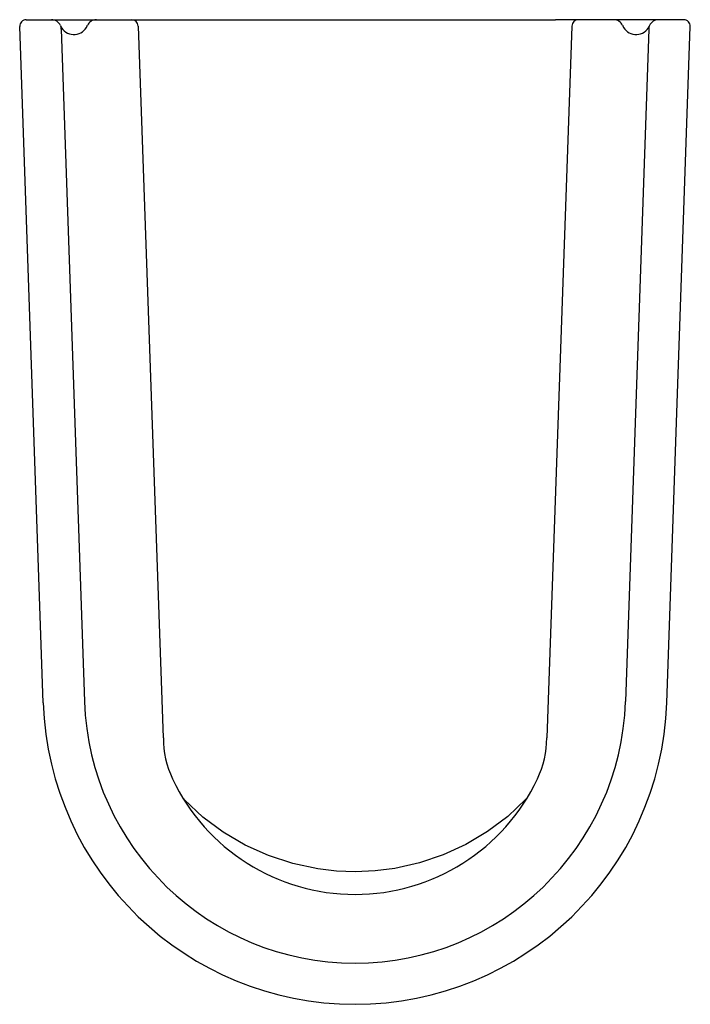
# Model space of a CAD drawing. Header units: millimetres. Extents: x 4431.944 to 4432.149, y 2810.05 to 2810.35.
import ezdxf

# ---------------------------------------------------------------- set-up
doc = ezdxf.new("R2010")
doc.units = ezdxf.units.MM
doc.layers.add('SANINDUSA', color=3, linetype='Continuous')

msp = doc.modelspace()

# ---------------------------------------------------------------- linework, layer by layer
at = {"layer": 'SANINDUSA'}
for p, q in [((4431.946077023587, 2810.349987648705), (4431.951938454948, 2810.349987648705)), ((4431.951938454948, 2810.349987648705), (4431.953739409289, 2810.349987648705)), ((4431.953739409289, 2810.349987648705), (4431.958113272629, 2810.349987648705)), ((4431.958113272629, 2810.349987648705), (4431.964041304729, 2810.349987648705)), ((4431.964041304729, 2810.349987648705), (4431.967487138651, 2810.349987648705)), ((4431.967487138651, 2810.349987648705), (4431.975223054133, 2810.349987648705)), ((4431.9732778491, 2810.349987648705), (4431.975327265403, 2810.349987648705)), ((4431.975223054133, 2810.349987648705), (4431.978224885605, 2810.349987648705)), ((4431.978224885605, 2810.349987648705), (4431.985153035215, 2810.349987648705)), ((4431.985153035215, 2810.349987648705), (4432.107538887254, 2810.349987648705)), ((4432.114467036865, 2810.349987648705), (4432.107538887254, 2810.349987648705)), ((4432.117468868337, 2810.349987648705), (4432.114467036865, 2810.349987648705)), ((4432.11941407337, 2810.349987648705), (4432.117364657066, 2810.349987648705)), ((4432.125204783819, 2810.349987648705), (4432.117468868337, 2810.349987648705)), ((4432.12865061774, 2810.349987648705), (4432.125204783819, 2810.349987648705)), ((4432.13457864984, 2810.349987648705), (4432.12865061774, 2810.349987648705)), ((4432.13895251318, 2810.349987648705), (4432.13457864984, 2810.349987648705)), ((4432.140753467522, 2810.349987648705), (4432.13895251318, 2810.349987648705)), ((4432.146614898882, 2810.349987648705), (4432.140753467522, 2810.349987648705)), ((4431.95127619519, 2810.141795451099), (4431.944078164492, 2810.347920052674)), ((4431.956488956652, 2810.348187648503), (4431.956588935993, 2810.347974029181)), ((4431.956684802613, 2810.347144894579), (4431.963840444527, 2810.14223421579)), ((4431.980223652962, 2810.348057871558), (4431.987796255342, 2810.131206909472)), ((4432.112468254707, 2810.348057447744), (4432.104895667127, 2810.131206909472)), ((4432.136007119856, 2810.347144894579), (4432.128851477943, 2810.14223421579)), ((4432.136202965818, 2810.348187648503), (4432.136102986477, 2810.347974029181)), ((4432.141415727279, 2810.141795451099), (4432.14861368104, 2810.347917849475))]:
    msp.add_line(p, q, dxfattribs=at)
at = {"layer": 'SANINDUSA', "flags": 128}
msp.add_lwpolyline([(4432.098851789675, 2810.112927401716), (4432.098482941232, 2810.112487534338), (4432.092938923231, 2810.107242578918), (4432.086802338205, 2810.102604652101), (4432.080188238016, 2810.098657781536), (4432.073268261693, 2810.095491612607), (4432.06600859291, 2810.093055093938), (4432.05853829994, 2810.091390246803), (4432.052465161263, 2810.090629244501), (4432.046345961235, 2810.090374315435), (4432.040673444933, 2810.090593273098), (4432.035037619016, 2810.091247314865), (4432.027375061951, 2810.092866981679), (4432.019923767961, 2810.095296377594), (4432.012822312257, 2810.098491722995), (4432.006159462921, 2810.102424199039), (4431.999974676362, 2810.10705576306), (4431.994384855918, 2810.11230186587), (4431.994160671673, 2810.112568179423)], dxfattribs=at)
at = {"layer": 'SANINDUSA'}
for centre, radius, start, end in [((4431.946077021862, 2810.347987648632), 0.002000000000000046, 90, 182.0000000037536), ((4431.953739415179, 2810.346987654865), 0.002999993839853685, 23.57809724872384, 90.00011250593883), ((4431.967487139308, 2810.346987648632), 0.002999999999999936, 90, 156.4218215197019), ((4431.978224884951, 2810.347987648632), 0.001999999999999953, 2.000000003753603, 90), ((4432.114467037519, 2810.347987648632), 0.001999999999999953, 90, 177.9999999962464), ((4432.12520478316, 2810.346987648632), 0.003, 23.57817848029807, 90), ((4432.13895250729, 2810.346987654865), 0.002999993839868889, 89.99988749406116, 156.4219027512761), ((4432.146614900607, 2810.347987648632), 0.002000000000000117, 357.9999999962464, 90), ((4431.955451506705, 2810.347422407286), 0.001264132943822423, 347.3186822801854, 25.87210841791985), ((4431.960613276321, 2810.349987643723), 0.00449999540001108, 206.5815000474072, 328.2222776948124), ((4431.960613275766, 2810.349987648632), 0.004500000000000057, 328.2222398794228, 336.4218215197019), ((4432.132078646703, 2810.349987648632), 0.004500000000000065, 203.5781784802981, 211.7777601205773), ((4432.132078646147, 2810.349987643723), 0.004499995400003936, 211.7777223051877, 333.4184999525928), ((4432.137240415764, 2810.347422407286), 0.001264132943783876, 154.1278915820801, 192.6813177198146), ((4432.046345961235, 2810.145115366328), 0.08255580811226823, 182.0000000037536, 357.9999999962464), ((4432.046345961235, 2810.145115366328), 0.0951277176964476, 182.0000000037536, 357.9999999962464), ((4432.016796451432, 2810.131066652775), 0.02889433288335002, 179.715584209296, 205.3801813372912), ((4432.075728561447, 2810.13117710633), 0.02908593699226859, 334.5700986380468, 0.03487356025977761), ((4432.046345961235, 2810.145115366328), 0.06164384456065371, 205.404026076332, 270), ((4432.046345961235, 2810.145115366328), 0.06164384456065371, 270, 334.595973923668)]:
    msp.add_arc(centre, radius, start, end, dxfattribs=at)

doc.saveas('drawing.dxf')
